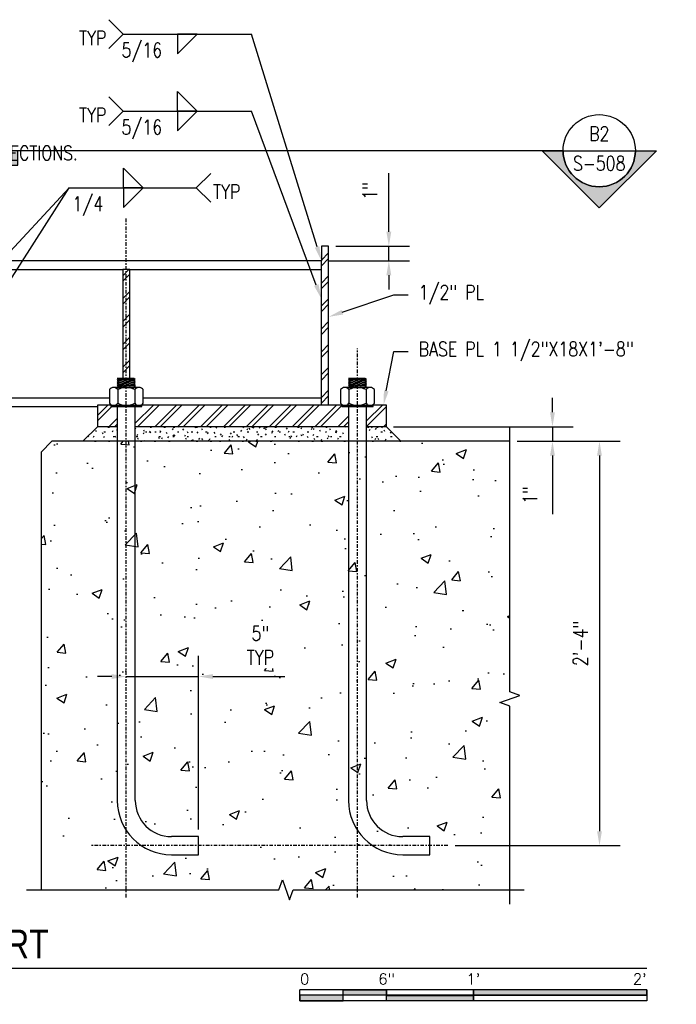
# Model space of a CAD drawing. Header units: inches. Extents: x -28 to 1146, y 31 to 191.
# Tile 9 of 12: x 302 to 347, y 123 to 191. Entities that reach past the tile are written whole.
import ezdxf
from ezdxf import colors
from ezdxf.entities.mleader import LeaderData, LeaderLine
from ezdxf.enums import TextEntityAlignment as Align
from ezdxf.math import Vec2, Vec3

# ---------------------------------------------------------------- set-up
doc = ezdxf.new("R2010")
doc.units = ezdxf.units.IN
doc.header["$MEASUREMENT"] = 0
doc.linetypes.add('Center 1_4_', pattern=[0.53125, 0.25, -0.09375, 0.09375, -0.09375])
doc.layers.add('A-WALL-PATT', color=8, linetype='Continuous', lineweight=18)
for name, color, linetype in [('G-ANNO-REFR', 2, 'Continuous'), ('M-DETL-PATT', 8, 'Continuous'), ('S-ANNO-DIMS', 1, 'Continuous'), ('S-ANNO-NOTE', 2, 'Continuous'), ('S-ANNO-SYMB', 2, 'Continuous'), ('S-DETL', 90, 'Continuous'), ('S-DETL-CNTR', 1, 'Center 1_4_'), ('S-DETL-GENF', 92, 'Continuous'), ('S-DETL-MEDM', 3, 'Continuous')]:
    doc.layers.add(name, color=color, linetype=linetype)
doc.styles.add('Annotative', font='romans.shx', dxfattribs={"width": 0.8, "height": 0.125})
doc.styles.add('Arial', font='romans.shx', dxfattribs={"width": 0.8})
doc.styles.add('ROMANS', font='romans.shx', dxfattribs={"width": 0.8})
doc.styles.add('TITLES', font='swiss.ttf', dxfattribs={"width": 0.8, "height": 0.25})
doc.dimstyles.new('Annotative', dxfattribs={"dimscale": 0, "dimtxt": 0.125, "dimasz": 0.125, "dimexe": 0.18, "dimexo": 0.0625, "dimgap": 0.09, "dimtad": 1, "dimdec": 3, "dimzin": 3, "dimdsep": 46, "dimlunit": 4, "dimtxsty": 'Annotative', "dimcen": 0.09, "dimclrt": 2, "dimazin": 2, "dimtfac": 1, "dimtdec": 3, "dimtmove": 0, "dimatfit": 0, "dimfxl": 1, "dimtfill": 1, "dimfrac": 2, "dimtolj": 1, "dimtzin": 0, "dimarcsym": 0})
pattern_1 = [(45, (211.5363, 0), (-0.7919596, 0.7919596), []), (45, (211.5363, 1.2), (-0.7919596, 0.7919596), [])]

# ---------------------------------------------------------------- blocks, each defined once
blk = doc.blocks.new('051200_SteelFraming-AISC-WideFlange-Shapes-Side - W10X54-1899730-DOOR RAIL SUPPORT 2')
at = {"layer": 'S-DETL-GENF', "lineweight": -3}
for p, q in [((44, 0), (1.637, 0)), ((44, -0.615), (44, 0)), ((1.637, -0.615), (16.75, -0.615)), ((17.25, -0.615), (30.25, -0.615)), ((30.75, -0.615), (44, -0.615)), ((44, -9.485), (44, -0.615)), ((1.637, -9.485), (16.75, -9.485)), ((17.25, -9.485), (29.33, -9.485)), ((31.67, -9.485), (44, -9.485)), ((44, -9.994), (44, -9.485)), ((1.637, -10.1), (15, -10.1)), ((19, -10.1), (28.5, -10.1))]:
    blk.add_line(p, q, dxfattribs=at)
blk = doc.blocks.new('anchor bolts hook-side - 1 1_4_-1810053-DOOR RAIL SUPPORT 2')
at = {"layer": 'S-DETL-GENF', "lineweight": -3}
for p, q in [((0.516, 26.972), (-0.625, 26.972)), ((-0.625, 26.972), (-0.517, 26.894)), ((-0.625, 26.972), (0.625, 26.894)), ((-0.517, 26.894), (-0.625, 26.816)), ((-0.625, 26.816), (-0.517, 26.738)), ((-0.625, 26.816), (0.622, 26.738)), ((-0.517, 26.738), (-0.625, 26.66)), ((-0.625, 26.66), (-0.517, 26.581)), ((-0.625, 26.66), (0.622, 26.582)), ((-0.517, 26.894), (0.516, 26.816)), ((-0.517, 26.738), (0.516, 26.66)), ((0.624, 26.894), (0.516, 26.972)), ((0.516, 26.816), (0.624, 26.894)), ((0.624, 26.738), (0.516, 26.816)), ((0.516, 26.66), (0.624, 26.738)), ((0.624, 26.581), (0.516, 26.66)), ((-1.17, 26.195), (-1.17, 25.249)), ((-0.625, 26.347), (-0.88, 26.347)), ((-0.517, 26.581), (-0.625, 26.503)), ((-0.625, 26.503), (-0.517, 26.425)), ((-0.625, 26.503), (0.631, 26.425)), ((-0.517, 26.425), (-0.625, 26.347)), ((-0.625, 26.347), (0.516, 26.347)), ((-0.59, 26.195), (-0.59, 25.249)), ((-0.517, 26.581), (0.516, 26.503)), ((-0.517, 26.425), (0.516, 26.347)), ((0.516, 26.503), (0.624, 26.581)), ((0.631, 26.425), (0.516, 26.503)), ((0.516, 26.347), (0.631, 26.425)), ((0.88, 26.347), (0.516, 26.347)), ((0.59, 26.195), (0.59, 25.249)), ((1.17, 25.249), (1.17, 26.195)), ((1.076, 25.097), (-1.076, 25.097)), ((-1.076, 25.097), (-1.076, 25.019)), ((-0.88, 25.097), (-1.076, 25.097)), ((-1.076, 25.019), (1.076, 25.019)), ((-0.625, 25.019), (-0.625, 22.625)), ((0.625, 22.625), (0.625, 25.019)), ((0.88, 25.097), (1.076, 25.097)), ((1.076, 25.019), (1.076, 25.097)), ((-0.625, 22.625), (-0.625, -2.25)), ((0.625, -2.25), (0.625, 22.625)), ((5, -4.75), (3.125, -4.75)), ((5, -6), (5, -4.75)), ((3.125, -6), (5, -6))]:
    blk.add_line(p, q, dxfattribs=at)
for centre, radius, start, end in [((-0.88, 25.995), 0.352, 90, 145.42163), ((-0.88, 25.995), 0.352, 34.57837, 145.42163), ((0, 25.129), 1.218, 61.03646, 118.96354), ((0.88, 25.995), 0.352, 34.57837, 145.42163), ((0.88, 25.995), 0.352, 34.57837, 90), ((0.88, 25.995), 0.352, 34.57837, 90), ((-0.88, 25.449), 0.352, 214.57837, 270), ((-0.88, 25.449), 0.352, 214.57837, 325.42163), ((0, 26.315), 1.218, 241.03646, 298.96354), ((0.88, 25.449), 0.352, 214.57837, 325.42163), ((0.88, 25.449), 0.352, 270, 325.42163), ((3.125, -2.25), 3.75, 180, 270), ((3.125, -2.25), 2.5, 180, 270)]:
    blk.add_arc(centre, radius, start, end, dxfattribs=at)
blk = doc.blocks.new('HDR-Si_Weld-Symbol - Bottom-1969900-DOOR RAIL SUPPORT 2')
at = {"layer": 'S-ANNO-NOTE', "lineweight": -3}
for p, q in [((-0.4375, 0), (-0.5625, 0.125)), ((-0.4375, 0), (-0.5625, -0.125)), ((-0.4375, 0), (0.6709, 0)), ((0.0313, -0.1691), (0.2004, 0)), ((0.0313, 0), (0.0313, -0.1691)), ((0.2004, 0), (0.0313, 0))]:
    blk.add_line(p, q, dxfattribs=at)
blk = doc.blocks.new('HDR-Si_Weld-Symbol - Both-1969896-DOOR RAIL SUPPORT 2')
at = {"layer": 'S-ANNO-NOTE', "lineweight": -3}
for p, q in [((-0.4375, 0), (-0.5625, 0.125)), ((0.0313, 0.1691), (0.2004, 0)), ((0.0313, 0), (0.0313, 0.1691)), ((-0.4375, 0), (-0.5625, -0.125)), ((-0.4375, 0), (0.6709, 0)), ((0.2004, 0), (0.0313, 0)), ((0.0313, -0.1691), (0.2004, 0)), ((0.0313, 0), (0.0313, -0.1691)), ((0.2004, 0), (0.0313, 0))]:
    blk.add_line(p, q, dxfattribs=at)
blk = doc.blocks.new('*D45')
at = {"layer": 'Defpoints', "color": 0, "transparency": 16777216}
for p in [(335.661, 161.913), (331.373, 133.913), (341.868, 133.913)]:
    blk.add_point(p, dxfattribs=at)
at = {"layer": 'S-ANNO-DIMS', "color": 0, "lineweight": -2, "transparency": 16777216}
for p, q in [((336.161, 161.913), (343.308, 161.913)), ((341.868, 160.913), (341.868, 134.913)), ((331.873, 133.913), (343.308, 133.913))]:
    blk.add_line(p, q, dxfattribs=at)
at = {"layer": 'S-ANNO-DIMS', "color": 0, "transparency": 16777216}
for points in [[(341.701, 160.913), (342.034, 160.913), (341.868, 161.913)], [(341.701, 134.913), (342.034, 134.913), (341.868, 133.913)]]:
    blk.add_solid(points, dxfattribs=at)
at = {"layer": 'S-ANNO-DIMS', "color": 2, "lineweight": -3, "transparency": 16777216, "insert": (340.552, 147.913), "char_height": 1, "width": 4.10929, "attachment_point": 5, "rotation": 90, "style": 'Annotative'}
blk.add_mtext('\\A1;2\'-4"', dxfattribs=at)
blk = doc.blocks.new('*D67')
at = {"layer": 'Defpoints', "color": 0, "transparency": 16777216}
for p in [(327.123, 162.913), (338.615, 162.913), (335.661, 161.913)]:
    blk.add_point(p, dxfattribs=at)
at = {"layer": 'S-ANNO-DIMS', "color": 0, "lineweight": -2, "transparency": 16777216}
for p, q in [((338.615, 163.913), (338.615, 164.913)), ((327.623, 162.913), (340.055, 162.913)), ((338.615, 162.913), (338.615, 161.913)), ((336.161, 161.913), (340.055, 161.913)), ((338.615, 160.913), (338.615, 156.854))]:
    blk.add_line(p, q, dxfattribs=at)
at = {"layer": 'S-ANNO-DIMS', "color": 0, "transparency": 16777216}
for points in [[(338.448, 163.913), (338.781, 163.913), (338.615, 162.913)], [(338.448, 160.913), (338.781, 160.913), (338.615, 161.913)]]:
    blk.add_solid(points, dxfattribs=at)
at = {"layer": 'S-ANNO-DIMS', "color": 2, "lineweight": -3, "transparency": 16777216, "insert": (336.561, 157.574), "char_height": 1, "attachment_point": 1, "rotation": 90, "line_spacing_factor": 0.983083, "style": 'Annotative'}
blk.add_mtext('\\A1;1"', dxfattribs=at)
blk = doc.blocks.new('HDR-Si_Weld-Symbol - Both-1969908-DOOR RAIL SUPPORT 2')
at = {"layer": 'S-ANNO-NOTE', "lineweight": -3}
for p, q in [((0.0313, 0.1691), (0.2004, 0)), ((0.0313, 0), (0.0313, 0.1691)), ((0.6609, 0), (0.7859, 0.125)), ((-0.4375, 0), (0.6609, 0)), ((0.2004, 0), (0.0313, 0)), ((0.0313, -0.1691), (0.2004, 0)), ((0.0313, 0), (0.0313, -0.1691)), ((0.2004, 0), (0.0313, 0)), ((0.6609, 0), (0.7859, -0.125))]:
    blk.add_line(p, q, dxfattribs=at)
blk = doc.blocks.new('*U93')
at = {"lineweight": -3}
blk.add_hatch(color=256, dxfattribs=at).paths.add_polyline_path([(-5.0289, 0), (-5.0914, 0), (-5.0914, -0.125), (-5.0289, -0.125)])
h = blk.add_hatch(color=256, dxfattribs=at)
edge = h.paths.add_edge_path()
edge.add_line((0.3125, 0), (0.4947, 0))
edge.add_line((0.4947, 0), (0, -0.4947))
edge.add_line((0, -0.4947), (-0.4947, 0))
edge.add_line((-0.4947, 0), (-0.3125, 0))
edge.add_arc((0, 0), 0.3125, 180, 360)
at = {"linetype": 'Continuous', "lineweight": -3}
blk.add_line((-0.3125, 0), (-5.0914, 0), dxfattribs=at)
at = {"lineweight": -3}
for p, q in [((-0.4947, 0), (0, -0.4947)), ((-0.3125, 0), (0.3125, 0)), ((0, -0.4947), (0.4947, 0))]:
    blk.add_line(p, q, dxfattribs=at)
at = {"lineweight": -3, "flags": 128}
blk.add_lwpolyline([(-5.0289, 0), (-5.0914, 0), (-5.0914, -0.125), (-5.0289, -0.125), (-5.0289, 0)], close=True, dxfattribs=at)
blk.add_lwpolyline([(0.3125, 0), (0.4947, 0), (0, -0.4947), (-0.4947, 0), (-0.3125, 0, 1), (0.3125, 0)], format="xyb", close=True, dxfattribs=at)
blk.add_lwpolyline([(0.3125, -0.0156), (0.3125, -0.0156)], dxfattribs=at)
blk.add_lwpolyline([(0.3125, -0.0156), (0.3125, -0.0156)], dxfattribs=at)
at = {"lineweight": -3}
blk.add_circle((0, 0), 0.3125, dxfattribs=at)
at = {"linetype": 'Continuous', "lineweight": -3, "style": 'ROMANS', "width": 0.8}
blk.add_attdef('X#', text='', height=0.125, dxfattribs=at).set_placement((0, 0.0469), align=Align.BOTTOM_CENTER)
blk.add_attdef('X-###', text='', height=0.125, dxfattribs=at).set_placement((0, -0.0469), align=Align.TOP_CENTER)
blk = doc.blocks.new('*U70')
for points in [[(-3, -0.2812), (-2.625, -0.2812), (-2.625, -0.2344), (-3, -0.2344)], [(-2.625, -0.188), (-2.25, -0.188), (-2.25, -0.2344), (-2.625, -0.2344)], [(-2.25, -0.2349), (-1.5, -0.2349), (-1.5, -0.2812), (-2.25, -0.2812)], [(-1.5, -0.2344), (0, -0.2344), (0, -0.1875), (-1.5, -0.1875)]]:
    blk.add_hatch(color=256).paths.add_polyline_path(points)
for p, q in [((0, -0.1875), (-3, -0.1875)), ((-3, -0.2812), (-3, -0.1875)), ((0, -0.2344), (-3, -0.2344)), ((-2.625, -0.2807), (-2.625, -0.188)), ((-2.25, -0.2812), (-2.25, -0.1885)), ((-1.5, -0.2812), (-1.5, -0.1885)), ((0, -0.1875), (0, -0.2812)), ((0, -0.2812), (-3, -0.2812))]:
    blk.add_line(p, q)
at = {"flags": 128}
for points in [[(-3, -0.2812), (-2.625, -0.2812), (-2.625, -0.2344), (-3, -0.2344), (-3, -0.2812)], [(-2.625, -0.188), (-2.25, -0.188), (-2.25, -0.2344), (-2.625, -0.2344), (-2.625, -0.188)], [(-2.25, -0.2349), (-1.5, -0.2349), (-1.5, -0.2812), (-2.25, -0.2812), (-2.25, -0.2349)], [(-1.5, -0.2344), (0, -0.2344), (0, -0.1875), (-1.5, -0.1875), (-1.5, -0.2344)]]:
    blk.add_lwpolyline(points, close=True, dxfattribs=at)
at = {"style": 'Arial'}
blk.add_text('0', height=0.0937, dxfattribs=at).set_placement((-3, -0.0937), align=Align.MIDDLE_LEFT)
for s, p in [('6"', (-2.25, -0.0937)), ("1'", (-1.5, -0.0937))]:
    blk.add_text(s, height=0.09375, dxfattribs=at).set_placement(p, align=Align.MIDDLE_CENTER)
blk.add_text("2'", height=0.09375, dxfattribs=at).set_placement((0, -0.0937), align=Align.MIDDLE_RIGHT)
blk = doc.blocks.new('*D85')
at = {"layer": 'Defpoints', "color": 0, "transparency": 16777216}
for p in [(323.123, 175.407), (322.623, 174.407), (327.292, 174.407)]:
    blk.add_point(p, dxfattribs=at)
at = {"layer": 'S-ANNO-DIMS', "color": 0, "lineweight": -2, "transparency": 16777216}
for p, q in [((327.292, 176.407), (327.292, 180.466)), ((323.623, 175.407), (328.732, 175.407)), ((327.292, 174.407), (327.292, 175.407)), ((323.123, 174.407), (328.732, 174.407)), ((327.292, 173.407), (327.292, 172.407))]:
    blk.add_line(p, q, dxfattribs=at)
at = {"layer": 'S-ANNO-DIMS', "color": 0, "transparency": 16777216}
for points in [[(327.125, 176.407), (327.459, 176.407), (327.292, 175.407)], [(327.125, 173.407), (327.459, 173.407), (327.292, 174.407)]]:
    blk.add_solid(points, dxfattribs=at)
at = {"layer": 'S-ANNO-DIMS', "color": 2, "transparency": 16777216, "insert": (325.977, 179.251), "char_height": 1, "attachment_point": 5, "rotation": 90, "style": 'Annotative', "bg_fill": 3, "box_fill_scale": 1.25, "bg_fill_color": 256, "bg_fill_true_color": 13158600, "bg_fill_transparency": 0}
blk.add_mtext('\\A1;1"', dxfattribs=at)
blk = doc.blocks.new('*U75')
at = {"linetype": 'Continuous', "lineweight": -3}
blk.add_line((1.125, 0.625), (9.5, 0.625), dxfattribs=at)
at = {"lineweight": -3}
blk.add_circle((0.8125, 0.625), 0.3125, dxfattribs=at)
at = {"lineweight": -3, "style": 'Arial'}
blk.add_attdef('DRAWING_AREA_TITLE', text='', height=0.1875, dxfattribs=at).set_placement((1.3743, 0.6339), align=Align.BOTTOM_LEFT)
blk.add_attdef('X#', text='', height=0.1875, dxfattribs=at).set_placement((0.8125, 0.625), align=Align.MIDDLE_CENTER)
blk.add_attdef('SCALE:', text='', height=0.0938, dxfattribs=at).set_placement((1.3743, 0.5606), align=Align.TOP_LEFT)
blk = doc.blocks.new('*D91')
at = {"layer": 'Defpoints', "color": 0, "transparency": 16777216}
for p in [(309.123, 145.621), (309.123, 134.538), (314.123, 134.538)]:
    blk.add_point(p, dxfattribs=at)
at = {"layer": 'S-ANNO-DIMS', "color": 0, "lineweight": -2, "transparency": 16777216}
for p, q in [((314.123, 135.038), (314.123, 147.061)), ((308.123, 145.621), (307.123, 145.621)), ((309.123, 145.621), (314.123, 145.621)), ((315.123, 145.621), (320.093, 145.621))]:
    blk.add_line(p, q, dxfattribs=at)
at = {"layer": 'S-ANNO-DIMS', "color": 0, "transparency": 16777216}
for points in [[(308.123, 145.788), (308.123, 145.455), (309.123, 145.621)], [(315.123, 145.788), (315.123, 145.455), (314.123, 145.621)]]:
    blk.add_solid(points, dxfattribs=at)
at = {"layer": 'S-ANNO-DIMS', "color": 2, "transparency": 16777216, "insert": (318.402, 147.77), "char_height": 1, "attachment_point": 5, "style": 'Annotative', "bg_fill": 3, "box_fill_scale": 1.25, "bg_fill_color": 256, "bg_fill_true_color": 13158600, "bg_fill_transparency": 0}
blk.add_mtext('\\A1;5"\\PTYP', dxfattribs=at)

msp = doc.modelspace()

# ---------------------------------------------------------------- hatches: boundary and pattern name
at = {"layer": 'A-WALL-PATT', "lineweight": -3}
h = msp.add_hatch(dxfattribs=at)
h.set_pattern_fill('FP_9', color=8, style=0, pattern_type=2)
h.set_pattern_definition([(0, (211.53615, -0.00034), (1.28, 0.32), [0.1056, -0.8544, 0.1056, -0.8544, -5.12]), (0, (211.53615, -0.00034), (1.28, 0.32), [-1.92, 0.1056, -1.814, 0.1056, -0.8544, -2.24]), (0, (211.53615, -0.00034), (1.28, 0.32), [-4.8, 0.1056, -0.5344, 0.1056, -1.494]), (120, (212.01615, 0.15966), (-0.91712813, 0.9485125), [0.1056, -0.8544, 0.1056, -0.8544, -5.12]), (120, (212.01615, 0.15966), (-0.91712813, 0.9485125), [-1.92, 0.1056, -1.814, 0.1056, -0.8544, -2.24]), (120, (212.01615, 0.15966), (-0.91712813, 0.9485125), [-4.8, 0.1056, -0.5344, 0.1056, -1.494]), (240, (212.17615, 0.79966), (-0.36287187, -1.2685125), [0.1056, -0.8544, 0.1056, -0.8544, -5.12]), (240, (212.17615, 0.79966), (-0.36287187, -1.2685125), [-1.92, 0.1056, -1.814, 0.1056, -0.8544, -2.24]), (240, (212.17615, 0.79966), (-0.36287187, -1.2685125), [-4.8, 0.1056, -0.5344, 0.1056, -1.494])])
h.paths.add_polyline_path([(319.1919, 161.9131), (324.4984, 161.9131), (324.4984, 162.9131), (309.7481, 162.9131), (309.7481, 161.9131)])
h.paths.add_polyline_path([(308.4981, 161.9131), (308.4981, 162.9131), (307.1233, 162.9131), (306.1233, 161.9131)])
h.paths.add_polyline_path([(328.1233, 161.9131), (327.1233, 162.9131), (325.7484, 162.9131), (325.7484, 161.9131)])
h = msp.add_hatch(dxfattribs=at)
h.set_pattern_fill('AR-CONC', color=8, style=0)
h.set_pattern_definition([(50, (211.5363, 0), (7.1726, -0.62752), [0.75, -8.25]), (355, (211.536, 0), (-1.38751, 7.52192), [0.6, -6.6]), (100.4514, (212.134, -0.052), (5.7851, 6.8944), [0.6374, -7.01142]), (46.184, (211.536, 2), (10.6724, -1.6552), [1.125, -12.375]), (96.6356, (212.426, 1.862), (9.3466, 9.7412), [0.9561, -10.51714]), (351.184, (211.536, 2), (9.3466, 9.7412), [0.9, -9.9]), (21, (212.5363, 1.5), (5.96907, -4.02619), [0.75, -8.25]), (326, (212.536, 1.5), (2.43315, 7.2515), [0.6, -6.6]), (71.4514, (213.034, 1.1645), (8.40222, 3.2253), [0.6374, -7.01142]), (37.5, (211.5363, 0), (0.1216, 3.32894), [0, -6.52, 0, -6.7, 0, -6.625]), (7.5, (211.5363, 0), (2.630695, 3.94412), [0, -3.82, 0, -6.37, 0, -2.525]), (327.5, (209.3063, 0), (5.338224, -0.22555), [0, -2.5, 0, -7.8, 0, -10.35]), (317.5, (208.3063, 0), (5.83186, 1.00105), [0, -3.25, 0, -5.18, 0, -7.35])])
h.paths.add_polyline_path([(320.4218, 130.1675), (320.6718, 130.8544), (335.6612, 130.8544), (335.6612, 143.5629), (334.9743, 143.8129), (336.3481, 144.3129), (335.6612, 144.5629), (335.6612, 161.9131), (303.9733, 161.9131), (303.2233, 161.1631), (303.2233, 130.8544), (319.6718, 130.8544), (319.9218, 131.5412)])
at = {"layer": 'M-DETL-PATT', "lineweight": -3}
h = msp.add_hatch(dxfattribs=at)
h.set_pattern_fill('FP_7', color=8, style=0, pattern_type=2)
h.set_pattern_definition(pattern_1)
h.paths.add_polyline_path([(322.6233, 164.4131), (323.1233, 164.4131), (323.1233, 175.4071), (322.6233, 175.4071), (322.6233, 164.9221)])
h = msp.add_hatch(dxfattribs=at)
h.set_pattern_fill('FP_7', color=8, style=0, pattern_type=2)
h.set_pattern_definition(pattern_1)
h.paths.add_polyline_path([(309.3733, 166.2602), (309.3733, 173.7921), (308.8733, 173.7921), (308.8733, 166.2602)])
h = msp.add_hatch(dxfattribs=at)
h.set_pattern_fill('FP_8', color=8, style=0, pattern_type=2)
h.set_pattern_definition([(45, (211.5362, -0.0003), (-0.7919596, 0.7919596), []), (45, (211.5362, 1.1997), (-0.7919596, 0.7919596), [])])
h.paths.add_polyline_path([(325.7484, 162.9131), (327.1233, 162.9131), (327.1233, 164.4131), (326.1341, 164.4131), (326.0876, 164.3955), (326.0033, 164.3852), (326.1996, 164.3852), (326.1996, 164.3071), (325.7484, 164.3071), (325.7484, 164.288)])
h.paths.add_polyline_path([(309.7481, 162.9131), (324.4984, 162.9131), (324.4984, 164.3071), (324.0475, 164.3071), (324.0475, 164.3852), (324.2435, 164.3852), (324.1591, 164.3955), (324.1127, 164.4131), (310.1338, 164.4131), (310.0874, 164.3955), (310.003, 164.3852), (310.1993, 164.3852), (310.1993, 164.3071), (309.7481, 164.3071)])
h.paths.add_polyline_path([(308.4981, 162.9131), (308.4981, 164.3071), (308.0472, 164.3071), (308.0472, 164.3852), (308.2433, 164.3852), (308.1589, 164.3955), (308.1124, 164.4131), (307.1233, 164.4131), (307.1233, 162.9131)])

# ---------------------------------------------------------------- linework, layer by layer
at = {"layer": 'S-ANNO-NOTE', "lineweight": -3}
msp.add_line((298.8311, 172.6388), (305.1784, 179.4557), dxfattribs=at)
at = {"layer": 'S-DETL', "lineweight": -3}
for p, q in [((323.1233, 175.4071), (322.6233, 175.4071)), ((322.6233, 175.4071), (322.6233, 174.4071)), ((323.1233, 164.4131), (323.1233, 175.4071)), ((309.3733, 173.7921), (308.8733, 173.7921)), ((308.8733, 173.7921), (308.8733, 166.2602)), ((309.3733, 166.2602), (309.3733, 173.7921)), ((303.9733, 161.9131), (303.2233, 161.1631)), ((335.6612, 161.9131), (303.9733, 161.9131)), ((303.2233, 161.1631), (303.2233, 130.8544))]:
    msp.add_line(p, q, dxfattribs=at)
at = {"layer": 'S-DETL-CNTR', "lineweight": -3}
for p, q in [((309.1231, 130.3331), (309.1231, 177.3331)), ((325.1234, 130.3331), (325.1234, 168.3331)), ((331.3734, 133.9131), (306.6234, 133.9131))]:
    msp.add_line(p, q, dxfattribs=at)
at = {"layer": 'S-DETL-MEDM', "lineweight": -3}
for p, q in [((308.1124, 164.4131), (307.1233, 164.4131)), ((307.1233, 164.4131), (307.1233, 162.9131)), ((324.1127, 164.4131), (310.1338, 164.4131)), ((327.1233, 164.4131), (326.1341, 164.4131)), ((327.1233, 162.9131), (327.1233, 164.4131)), ((307.1233, 162.9131), (306.1233, 161.9131)), ((308.4981, 162.9131), (307.1233, 162.9131)), ((324.4984, 162.9131), (309.7481, 162.9131)), ((327.1233, 162.9131), (325.7484, 162.9131)), ((328.1233, 161.9131), (327.1233, 162.9131)), ((335.6612, 144.5629), (335.6612, 162.9131)), ((336.3481, 144.3129), (335.6612, 144.5629)), ((334.9743, 143.8129), (336.3481, 144.3129)), ((335.6612, 143.5629), (334.9743, 143.8129)), ((335.6612, 129.8544), (335.6612, 143.5629)), ((319.6718, 130.8544), (319.9218, 131.5412)), ((319.9218, 131.5412), (320.4218, 130.1675)), ((302.2233, 130.8544), (319.6718, 130.8544)), ((320.4218, 130.1675), (320.6718, 130.8544)), ((320.6718, 130.8544), (336.6612, 130.8544))]:
    msp.add_line(p, q, dxfattribs=at)

# ---------------------------------------------------------------- block references
at = {"layer": 'G-ANNO-REFR', "lineweight": -3}
ref = msp.add_blockref('*U93', (341.8507, 182.0226), dxfattribs=dict(at, xscale=8, yscale=8, zscale=8))
ref.add_attrib('X-###', 'S-508', dxfattribs={"layer": 'S-ANNO-SYMB', "color": 1, "linetype": 'Continuous', "lineweight": -2, "height": 1, "style": 'ROMANS', "width": 0.8}).set_placement((341.8507, 181.6476), align=Align.TOP_CENTER)
ref.add_attrib('X#', 'B2', dxfattribs={"layer": 'S-ANNO-SYMB', "color": 1, "linetype": 'Continuous', "lineweight": -2, "height": 1, "style": 'ROMANS', "width": 0.8}).set_placement((341.8507, 182.3976), align=Align.BOTTOM_CENTER)
at = {"layer": 'S-ANNO-NOTE', "lineweight": -3, "xscale": 8, "yscale": 8, "zscale": 8}
for name, p in [('HDR-Si_Weld-Symbol - Bottom-1969900-DOOR RAIL SUPPORT 2', (312.4172, 190.0931)), ('HDR-Si_Weld-Symbol - Both-1969896-DOOR RAIL SUPPORT 2', (312.4172, 184.7606)), ('HDR-Si_Weld-Symbol - Both-1969908-DOOR RAIL SUPPORT 2', (308.6784, 179.4557))]:
    msp.add_blockref(name, p, dxfattribs=at)
at = {"layer": 'S-ANNO-SYMB', "lineweight": -3}
ref = msp.add_blockref('*U75', (269.1403, 120.43), dxfattribs=dict(at, xscale=8, yscale=8, zscale=8))
ref.add_attrib('SCALE:', 'SCALE: 1 1/2" = 1\'-0"', dxfattribs={"layer": '0', "lineweight": -3, "height": 1, "style": 'Annotative', "width": 0.796875}).set_placement((280.1347, 124.9147), align=Align.TOP_LEFT)
ref.add_attrib('DRAWING_AREA_TITLE', 'DOOR RAIL SUPPORT', dxfattribs={"layer": '0', "lineweight": -3, "height": 2, "style": 'TITLES', "width": 0.796875}).set_placement((280.1347, 125.5013), align=Align.BOTTOM_LEFT)
ref.add_attrib('X#', 'B1', dxfattribs={"layer": '0', "lineweight": -3, "height": 2, "style": 'TITLES', "width": 0.796875}).set_placement((275.6403, 125.43), align=Align.MIDDLE_CENTER)
at = {"layer": 'S-ANNO-SYMB', "lineweight": -3, "xscale": 8, "yscale": 8, "zscale": 8}
msp.add_blockref('*U70', (345.1403, 125.43), dxfattribs=at)
at = {"layer": 'S-DETL-GENF', "lineweight": -3}
for name, p in [('051200_SteelFraming-AISC-WideFlange-Shapes-Side - W10X54-1899730-DOOR RAIL SUPPORT 2', (278.6233, 174.4071)), ('anchor bolts hook-side - 1 1_4_-1810053-DOOR RAIL SUPPORT 2', (309.1231, 139.2881)), ('anchor bolts hook-side - 1 1_4_-1810053-DOOR RAIL SUPPORT 2', (325.1234, 139.2881))]:
    msp.add_blockref(name, p, dxfattribs=at)

# ---------------------------------------------------------------- texts
at = {"layer": 'S-ANNO-NOTE', "lineweight": -3, "char_height": 1, "line_spacing_factor": 0.981704, "style": 'Annotative'}
for s, insert, width, attachment_point in [('\\pxqr,t3.2,6.4,9.6,12.8,16,19.2,22.4,25.6,28.8,32,35.2,38.4,41.6,44.8,48,51.2,54.4,57.6,60.8,64,67.2,70.4,73.6,76.8,80,83.2,86.4,89.6,92.8,96,99.2,102.4;{TYP}', (307.7437, 189.8214), 2.199685, 6), ('\\pxqc,t3.2,6.4,9.6,12.8,16,19.2,22.4,25.6,28.8,32,35.2,38.4,41.6,44.8,48,51.2,54.4,57.6,60.8,64,67.2,70.4,73.6,76.8,80,83.2,86.4,89.6,92.8,96,99.2,102.4;{5/16}', (310.1973, 189.4861), 3.300787, 2), ('\\pxqr,t3.2,6.4,9.6,12.8,16,19.2,22.4,25.6,28.8,32,35.2,38.4,41.6,44.8,48,51.2,54.4,57.6,60.8,64,67.2,70.4,73.6,76.8,80,83.2,86.4,89.6,92.8,96,99.2,102.4;{TYP}', (307.7437, 184.4888), 2.199685, 6), ('\\pxqc,t3.2,6.4,9.6,12.8,16,19.2,22.4,25.6,28.8,32,35.2,38.4,41.6,44.8,48,51.2,54.4,57.6,60.8,64,67.2,70.4,73.6,76.8,80,83.2,86.4,89.6,92.8,96,99.2,102.4;{5/16}', (310.1973, 184.1535), 3.300787, 2), ('\\pxt3.2,6.4,9.6,12.8,16,19.2,22.4,25.6,28.8,32,35.2,38.4,41.6,44.8,48,51.2,54.4,57.6,60.8,64,67.2,70.4,73.6,76.8,80,83.2,86.4,89.6,92.8,96,99.2,102.4;{TYP}', (315.1327, 179.184), 2.217323, 4), ('\\pxqc,t3.2,6.4,9.6,12.8,16,19.2,22.4,25.6,28.8,32,35.2,38.4,41.6,44.8,48,51.2,54.4,57.6,60.8,64,67.2,70.4,73.6,76.8,80,83.2,86.4,89.6,92.8,96,99.2,102.4;{1/4}', (306.4599, 178.8486), 2.499528, 2)]:
    msp.add_mtext(s, dxfattribs=dict(at, insert=insert, width=width, attachment_point=attachment_point))

# ---------------------------------------------------------------- dimensions: what is measured, and where the dimension line sits
at = {"layer": 'S-ANNO-DIMS', "lineweight": -3}
dim = msp.add_linear_dim(base=(338.6147, 162.9131), p1=(335.6612, 161.9131), p2=(327.1233, 162.9131), angle=90, dimstyle='Annotative', override={"dimpost": '\\X', "dimtfill": 0}, dxfattribs=at)
dim.commit()
dim.dimension.update_dxf_attribs({"geometry": '*D67', "text_midpoint": (338.6147, 158.0693), "dimtype": 160})
dim = msp.add_linear_dim(base=(341.8677, 133.9131), p1=(335.6612, 161.9131), p2=(331.3734, 133.9131), angle=90, dimstyle='Annotative', override={"dimpost": '\\X', "dimtfill": 0}, dxfattribs=at)
dim.commit()
dim.dimension.update_dxf_attribs({"geometry": '*D45', "text_midpoint": (340.5525, 147.9131)})

# ---------------------------------------------------------------- leaders
at = {"layer": 'S-ANNO-NOTE', "lineweight": -3}
ml = msp.add_multileader_mtext('Standard', dxfattribs=at)
ml.set_content('\\A1;3/8" STIFF PL TYP.', color=256, style='Annotative')
ml.set_leader_properties(color=1, linetype='ByLayer', lineweight=-1)
ml.build(insert=Vec2(0, 0))
ml.multileader.update_dxf_attribs({"text_right_attachment_type": 3, "dogleg_length": 0.125, "arrow_head_size": 1, "scale": 8})
ctx = ml.context
ctx.base_point, ctx.scale, ctx.char_height, ctx.arrow_head_size, ctx.landing_gap_size, ctx.plane_origin = Vec3(275.7727, 185.8962), 8, 1, 1, 0.72, Vec3(284.9854, 169.3649)
ctx.right_attachment = 3
notes = []
notes.append((ctx, [(1, (1, 1, 0), (290.2127, 185.7057), (-1, 0), 1, [(0, [(295.3733, 171.3458)], 0, [])])]))
ctx.mtext.insert, ctx.mtext.width, ctx.mtext.flow_direction = Vec3(276.4927, 186.5629), 15.893861, 5
ml = msp.add_multileader_mtext('Standard', dxfattribs=at)
ml.set_content('\\A1;WIDE FLANGE DOOR ROLLER GUIDE SUPPORT SEE SECTIONS.', color=256, style='Annotative')
ml.set_leader_properties(color=1, linetype='ByLayer', lineweight=-1)
ml.build(insert=Vec2(0, 0))
ml.multileader.update_dxf_attribs({"text_right_attachment_type": 3, "dogleg_length": 0.125, "arrow_head_size": 1, "scale": 8})
ctx = ml.context
ctx.base_point, ctx.scale, ctx.char_height, ctx.arrow_head_size, ctx.landing_gap_size, ctx.plane_origin = Vec3(272.4203, 181.8607), 8, 1, 1, 0.72, Vec3(283.5539, 157.7336)
ctx.right_attachment = 3
notes.append((ctx, [(1, (1, 1, 0), (289.6413, 178.5274), (-1, 0), 1, [(0, [(289.6413, 174.4071)], 0, [])])]))
ctx.mtext.insert, ctx.mtext.width, ctx.mtext.flow_direction = Vec3(273.1403, 182.3607), 15.760406, 5
ml = msp.add_multileader_mtext('Standard', dxfattribs=at)
ml.set_content('\\A1;1/2" PL', color=256, style='Annotative')
ml.set_leader_properties(color=1, linetype='ByLayer', lineweight=-1)
ml.build(insert=Vec2(0, 0))
ml.multileader.update_dxf_attribs({"text_right_attachment_type": 3, "dogleg_length": 0.125, "arrow_head_size": 1, "scale": 8})
ctx = ml.context
ctx.base_point, ctx.scale, ctx.char_height, ctx.arrow_head_size, ctx.landing_gap_size, ctx.plane_origin = Vec3(328.6316, 172.0541), 8, 1, 1, 0.72, Vec3(346.0574, 154.1965)
ctx.right_attachment = 3
notes.append((ctx, [(0, (1, 1, 0), (327.6316, 172.0541), (1, 0), 1, [(0, [(323.1233, 170.5192)], 0, [])])]))
ctx.mtext.insert, ctx.mtext.width, ctx.mtext.flow_direction = Vec3(329.3516, 172.7208), 8.734285, 5
ml = msp.add_multileader_mtext('Standard', dxfattribs=at)
ml.set_content('\\A1;BASE PL 1 1/2"X18X1\'-8" ', color=256, style='Annotative')
ml.set_leader_properties(color=1, linetype='ByLayer', lineweight=-1)
ml.build(insert=Vec2(0, 0))
ml.multileader.update_dxf_attribs({"text_right_attachment_type": 3, "dogleg_length": 0.125, "arrow_head_size": 1, "scale": 8})
ctx = ml.context
ctx.base_point, ctx.scale, ctx.char_height, ctx.arrow_head_size, ctx.landing_gap_size, ctx.plane_origin = Vec3(328.6316, 168.1215), 8, 1, 1, 0.72, Vec3(342.4955, 149.6169)
ctx.right_attachment = 3
notes.append((ctx, [(0, (1, 1, 0), (327.6316, 168.1215), (1, 0), 1, [(0, [(326.9247, 164.4131)], 0, [])])]))
ctx.mtext.insert, ctx.mtext.width, ctx.mtext.flow_direction = Vec3(329.3516, 168.7881), 18.722905, 5
ml = msp.add_multileader_mtext('Standard', dxfattribs=at)
ml.set_content('\\A1;HSS4X4X3/8', color=256, style='Annotative')
ml.set_leader_properties(color=1, linetype='ByLayer', lineweight=-1)
ml.build(insert=Vec2(0, 0))
ml.multileader.update_dxf_attribs({"text_right_attachment_type": 3, "dogleg_length": 0.125, "arrow_head_size": 1, "scale": 8})
ctx = ml.context
ctx.base_point, ctx.scale, ctx.char_height, ctx.arrow_head_size, ctx.landing_gap_size, ctx.plane_origin = Vec3(272.4203, 157.9299), 8, 1, 1, 0.72, Vec3(283.5539, 146.399)
ctx.right_attachment = 3
notes.append((ctx, [(1, (1, 1, 0), (282.3651, 157.7394), (-1, 0), 1, [(0, [(293.6231, 161.2846)], 0, [])])]))
ctx.mtext.insert, ctx.mtext.width, ctx.mtext.flow_direction = Vec3(273.1403, 158.5966), 15.690136, 5
ml = msp.add_multileader_mtext('Standard', dxfattribs=at)
ml.set_content('\\A1;PL 3/4X10X0\'-10" ', color=256, style='Annotative')
ml.set_leader_properties(color=1, linetype='ByLayer', lineweight=-1)
ml.build(insert=Vec2(0, 0))
ml.multileader.update_dxf_attribs({"text_right_attachment_type": 3, "dogleg_length": 0.125, "arrow_head_size": 1, "scale": 8})
ctx = ml.context
ctx.base_point, ctx.scale, ctx.char_height, ctx.arrow_head_size, ctx.landing_gap_size, ctx.plane_origin = Vec3(272.4203, 148.6431), 8, 1, 1, 0.72, Vec3(283.2247, 136.5305)
ctx.right_attachment = 3
notes.append((ctx, [(1, (1, 1, 0), (286.4794, 148.4526), (-1, 0), 1, [(0, [(290.6231, 155.1946)], 0, [])])]))
ctx.mtext.insert, ctx.mtext.width, ctx.mtext.flow_direction = Vec3(273.1403, 149.3097), 15.690136, 5
ml = msp.add_multileader_mtext('Standard', dxfattribs=at)
ml.set_content('\\A1;(4) - 3/4" %%C A325 BOLTS W/ LOCK WASHERS', color=256, style='Annotative')
ml.set_leader_properties(color=1, linetype='ByLayer', lineweight=-1)
ml.build(insert=Vec2(0, 0))
ml.multileader.update_dxf_attribs({"text_right_attachment_type": 3, "dogleg_length": 0.125, "arrow_head_size": 1, "scale": 8})
ctx = ml.context
ctx.base_point, ctx.scale, ctx.char_height, ctx.arrow_head_size, ctx.landing_gap_size, ctx.plane_origin = Vec3(271.7346, 143.6428), 8, 1, 1, 0.72, Vec3(277.1748, 129.1172)
ctx.right_attachment = 3
notes.append((ctx, [(1, (1, 1, 0), (290.9746, 141.5951), (-1, 0), 1, [(0, [(292.1231, 153.2019)], 0, [])])]))
ctx.mtext.insert, ctx.mtext.width, ctx.mtext.flow_direction = Vec3(272.4546, 144.3094), 16.921263, 5
ml = msp.add_multileader_mtext('Standard', dxfattribs=at)
ml.set_content('\\A1;WT9X79', color=256, style='Annotative')
ml.set_leader_properties(color=1, linetype='ByLayer', lineweight=-1)
ml.build(insert=Vec2(0, 0))
ml.multileader.update_dxf_attribs({"text_right_attachment_type": 3, "dogleg_length": 0.125, "arrow_head_size": 1, "scale": 8})
ctx = ml.context
ctx.base_point, ctx.scale, ctx.char_height, ctx.arrow_head_size, ctx.landing_gap_size, ctx.plane_origin = Vec3(283.1486, 138.376), 8, 1, 1, 0.72, Vec3(289.5913, 116.6519)
ctx.right_attachment = 3
notes.append((ctx, [(1, (1, 1, 0), (289.9315, 138.376), (-1, 0), 1, [(0, [(295.2181, 145.7319)], 0, [])])]))
ctx.mtext.insert, ctx.mtext.width, ctx.mtext.flow_direction = Vec3(283.8686, 138.876), 6.632314, 5
at = {"layer": 'S-ANNO-SYMB', "lineweight": -3}
ml = msp.add_multileader_mtext('Standard', dxfattribs=at)
ml.set_content('', color=256, style='Annotative')
ml.set_leader_properties(color=256, linetype='ByLayer', lineweight=-1)
ml.build(insert=Vec2(0, 0))
ml.multileader.update_dxf_attribs({"has_dogleg": 0, "text_right_attachment_type": 3, "dogleg_length": 0.36, "arrow_head_size": 1, "scale": 8})
ctx = ml.context
ctx.base_point, ctx.scale, ctx.char_height, ctx.arrow_head_size, ctx.landing_gap_size, ctx.plane_origin = Vec3(316.3445, 190.0931), 8, 1, 1, 0.72, Vec3(322.6233, 177.0317)
ctx.right_attachment, ctx.text_align_type = 3, 2
notes.append((ctx, [(0, (1, 1, 0), (318.2845, 190.0931), (-1, 0), 0.5, [(1, [(322.6233, 174.4071)], 0, [])])]))
ctx.mtext.insert, ctx.mtext.alignment, ctx.mtext.flow_direction = Vec3(317.0645, 190.5931), 3, 5
ml = msp.add_multileader_mtext('Standard', dxfattribs=at)
ml.set_content('', color=256, style='Annotative')
ml.set_leader_properties(color=256, linetype='ByLayer', lineweight=-1)
ml.build(insert=Vec2(0, 0))
ml.multileader.update_dxf_attribs({"has_dogleg": 0, "text_right_attachment_type": 3, "dogleg_length": 0.36, "arrow_head_size": 1, "scale": 8})
ctx = ml.context
ctx.base_point, ctx.scale, ctx.char_height, ctx.arrow_head_size, ctx.landing_gap_size, ctx.plane_origin = Vec3(316.3445, 184.7606), 8, 1, 1, 0.72, Vec3(322.6233, 174.4071)
ctx.right_attachment, ctx.text_align_type = 3, 2
notes.append((ctx, [(0, (1, 1, 0), (318.2845, 184.7606), (-1, 0), 0.5, [(1, [(322.6233, 171.7825)], 0, [])])]))
ctx.mtext.insert, ctx.mtext.alignment, ctx.mtext.flow_direction = Vec3(317.0645, 185.2606), 3, 5
ml = msp.add_multileader_mtext('Standard', dxfattribs=at)
ml.set_content('', color=256, style='Annotative')
ml.set_leader_properties(color=256, linetype='ByLayer', lineweight=-1)
ml.build(insert=Vec2(0, 0))
ml.multileader.update_dxf_attribs({"has_dogleg": 0, "text_right_attachment_type": 3, "dogleg_length": 0.36, "arrow_head_size": 1, "scale": 8})
ctx = ml.context
ctx.base_point, ctx.scale, ctx.char_height, ctx.arrow_head_size, ctx.landing_gap_size, ctx.plane_origin = Vec3(305.1784, 179.4557), 8, 1, 1, 0.72, Vec3(301.7928, 172.598)
ctx.right_attachment = 3
notes.append((ctx, [(1, (1, 1, 0), (304.6784, 179.4557), (1, 0), 0.5, [(1, [(296.0811, 168.3474), (295.8733, 164.9221)], 0, [])])]))
ctx.mtext.insert, ctx.mtext.flow_direction = Vec3(305.8984, 179.9557), 5
for ctx, leaders in notes:
    for number, flags, end, landing, length, lines in leaders:
        leader = LeaderData()
        leader.index, (leader.has_last_leader_line, leader.has_dogleg_vector, leader.attachment_direction) = number, flags
        leader.last_leader_point, leader.dogleg_vector, leader.dogleg_length = Vec3(end), Vec3(landing), length
        for number, points, colour, breaks in lines:
            line = LeaderLine()
            line.index, line.vertices, line.color, line.breaks = number, Vec3.list(points), colors.encode_raw_color(colour), breaks
            leader.lines.append(line)
        ctx.leaders.append(leader)

# ---------------------------------------------------------------- next in the draw order: dimensions: what is measured, and where the dimension line sits
at = {"layer": 'S-ANNO-DIMS'}
dim = msp.add_linear_dim(base=(327.2921, 174.4071), p1=(323.1233, 175.4071), p2=(322.6233, 174.4071), angle=90, dimstyle='Annotative', override={"dimpost": '\\X'}, dxfattribs=at)
dim.commit()
dim.dimension.update_dxf_attribs({"geometry": '*D85', "text_midpoint": (327.2921, 179.2509), "dimtype": 160})
dim = msp.add_linear_dim(base=(309.1231, 145.6213), p1=(314.1231, 134.5381), p2=(309.1231, 134.5381), text='<>\\PTYP', dimstyle='Annotative', override={"dimpost": '\\X', "dimse2": 1}, dxfattribs=at)
dim.commit()
dim.dimension.update_dxf_attribs({"geometry": '*D91', "text_midpoint": (318.4016, 145.6213), "dimtype": 160})

doc.saveas('drawing.dxf')
